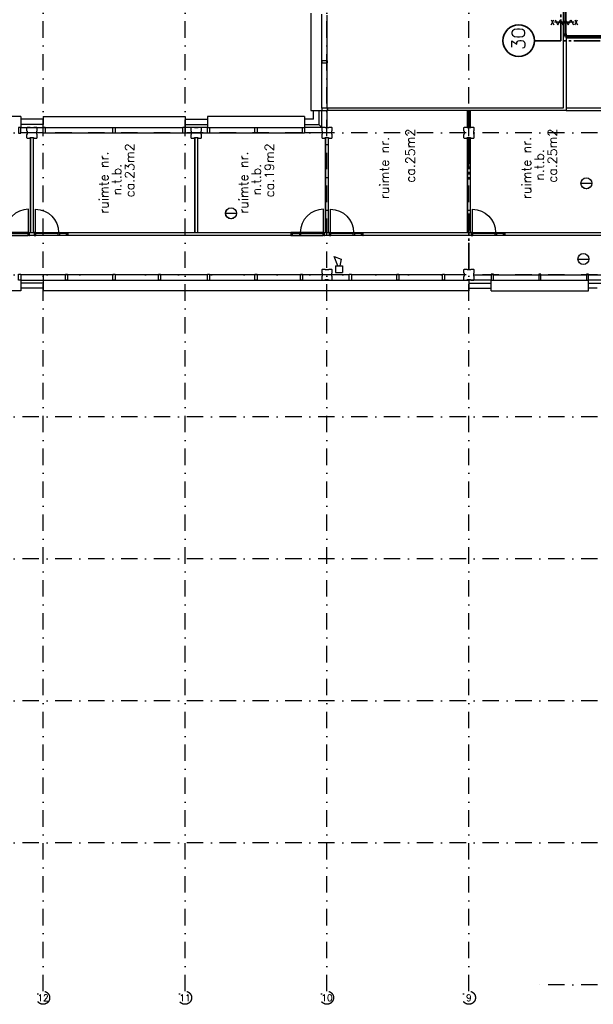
# Model space of a CAD drawing. Extents: x 36324 to 146208, y 44755 to 121475.
# Tile 15 of 28: x 82473 to 104297, y 53908 to 91346. Entities that reach past the tile are written whole.
import ezdxf
from ezdxf.enums import TextEntityAlignment as Align

# ---------------------------------------------------------------- set-up
doc = ezdxf.new("R2010")
doc.units = 0
doc.header["$LTSCALE"] = 100
doc.linetypes.add('B0302', pattern=[12.5, 6.25, -3.125, 0, -3.125])
doc.linetypes.add('B0804', pattern=[15, 10, -1, 1, -1, 1, -1])
for name, color, linetype in [('Bouwkundig', 253, 'CONTINUOUS'), ('Bouwkundig tekst', 252, 'CONTINUOUS'), ('Stramien', 252, 'B0302')]:
    doc.layers.add(name, color=color, linetype=linetype)
doc.layers.add('brandscheiding', color=40, linetype='B0804', lineweight=35)
doc.styles.add('bouwk tekst', font='romans.shx')
doc.styles.get("Standard").update_dxf_attribs({"font": 'romans.shx'})

# ---------------------------------------------------------------- blocks, each defined once
blk = doc.blocks.new('zb120x56')
at = {"layer": 'Bouwkundig', "color": 0, "linetype": 'Continuous'}
blk.add_lwpolyline([(0, 0), (54, 0), (56, 2), (56, 73), (54, 75), (41, 75), (41, 118), (39, 120), (0, 120), (0, 112), (8, 112), (8, 8), (0, 8)], close=True, dxfattribs=at)
blk = doc.blocks.new('binnendeurkozijn-deur-880-met zijlicht')
at = {"layer": 'Bouwkundig', "color": 0, "linetype": 'Continuous'}
for p, q in [((-60, 1218), (-60, 944)), ((15, 1218), (15, 945)), ((36.5, 1231), (36.5, 931)), ((60, 31), (60, 1233)), ((-58, 946), (-60, 944)), ((-60, 944), (-60, 900)), ((-60, 900), (-58, 898)), ((-60, 900), (-60, 46)), ((14, 946), (-58, 946)), ((-58, 898), (14, 898)), ((15, 945), (14, 946)), ((14, 898), (15, 899)), ((15, 931), (15, 945)), ((58, 931), (15, 931)), ((15, 899), (15, 913)), ((15, 913), (58, 913)), ((15, 899), (15, 46)), ((60, 929), (58, 931)), ((58, 913), (60, 915)), ((60, 915), (60, 929)), ((60, 33), (940, 33))]:
    blk.add_line(p, q, dxfattribs=at)
blk.add_arc((60, 33), 880, 0, 90, dxfattribs=at)
at = {"layer": 'Bouwkundig', "color": 0, "linetype": 'Continuous', "rotation": 270}
blk.add_blockref('zb120x56', (-60, 1272), dxfattribs=at)
at = {"layer": 'Bouwkundig', "color": 0, "linetype": 'Continuous', "xscale": -1, "rotation": 270}
blk.add_blockref('zb120x56', (-60, -8), dxfattribs=at)

msp = doc.modelspace()

# ---------------------------------------------------------------- linework, layer by layer
at = {"layer": 'Bouwkundig', "linetype": 'Continuous'}
for p, q in [((93963, 87976), (93963, 91556)), ((103263, 87996), (105013, 87996)), ((103263, 87896), (105013, 87896)), ((83363, 87560), (82513, 87560)), ((83363, 87360), (82513, 87360)), ((82513, 87246), (83363, 87246)), ((83363, 87246), (83363, 87560)), ((83443, 87246), (88683, 87246)), ((89693, 87246), (93233, 87246)), ((103826, 85126), (104245, 85126)), ((90305, 83985), (90724, 83985)), ((94443, 82344), (94699, 82242)), ((94571, 81985), (94443, 82344)), ((94699, 82242), (94648, 81985)), ((103710, 82246), (104129, 82246)), ((83363, 81646), (83363, 81032)), ((94494, 81985), (94494, 81729)), ((94494, 81985), (94750, 81985)), ((94494, 81729), (94750, 81729)), ((94750, 81985), (94750, 81729)), ((82513, 81446), (99563, 81446)), ((82513, 81446), (82513, 81032)), ((83363, 81332), (82513, 81332)), ((100493, 81446), (104033, 81446)), ((83363, 81132), (82513, 81132))]:
    msp.add_line(p, q, dxfattribs=at)
for points in [[(103210, 104998), (103210, 90698), (103211, 90698), (114008, 90698), (114009, 87052), (117923, 87052), (117923, 89992), (117517, 89992), (117517, 93747)], [(93549, 91596), (93549, 87896)], [(94163, 91516), (94163, 89786)], [(103163, 90806), (103163, 91691)], [(103263, 90806), (103263, 91691)], [(102695, 91152), (102795, 91346)], [(102695, 91346), (102795, 91152)], [(103565, 91249), (102820, 91249)], [(102846, 91346), (102945, 91152), (103044, 91346), (103143, 91152), (103242, 91346), (103341, 91152), (103440, 91346), (103539, 91152)], [(103013, 91249), (103213, 91249), (103413, 91249)], [(103013, 91247), (103213, 91247), (103413, 91247)], [(103590, 91152), (103690, 91346)], [(103590, 91346), (103690, 91152)], [(103163, 87996), (103163, 90746)], [(103263, 90746), (103163, 90746)], [(103263, 90746), (110363, 90746)], [(103263, 90646), (103263, 87896)], [(110313, 90646), (103263, 90646)], [(93963, 89786), (93963, 89706)], [(94183, 89786), (93963, 89786)], [(93963, 89706), (94183, 89706)], [(94163, 89706), (94163, 87976)], [(94183, 89706), (94183, 89786)], [(94183, 87896), (94183, 87996)], [(94183, 87996), (103163, 87996)], [(82513, 87660), (78814, 87660), (78814, 87246)], [(82513, 87660), (82513, 87246)], [(83363, 87660), (88763, 87660)], [(83363, 87660), (83363, 87360)], [(88763, 87660), (88763, 87246)], [(93313, 87660), (89614, 87660), (89614, 87246)], [(93313, 87660), (93313, 87246)], [(93549, 87896), (93963, 87896)], [(93649, 87560), (93649, 87896)], [(93849, 87896), (93849, 87360)], [(93963, 87976), (93963, 87896)], [(94183, 87976), (93963, 87976)], [(93963, 87246), (93963, 87896)], [(94163, 87896), (94163, 87232)], [(94183, 87976), (94183, 87896)], [(103263, 87896), (94183, 87896)], [(99512, 87896), (99612, 87896)], [(99512, 87896), (99512, 87232)], [(99512, 87232), (99512, 87896)], [(99612, 87896), (99612, 87232)], [(99612, 87896), (99612, 87232)], [(82753, 87246), (82738, 87231)], [(82738, 87231), (82738, 87120)], [(82870, 87246), (82753, 87246)], [(82875, 87231), (82870, 87246)], [(83000, 87231), (82875, 87231)], [(83008, 87246), (83000, 87231)], [(83123, 87246), (83008, 87246)], [(83138, 87231), (83123, 87246)], [(83138, 87118), (83138, 87231)], [(83443, 87246), (83363, 87246)], [(86023, 87246), (86103, 87246)], [(86023, 87026), (86023, 87246)], [(86103, 87246), (86103, 87026)], [(88683, 87026), (88683, 87246)], [(88763, 87246), (88683, 87246)], [(88763, 87560), (89614, 87560)], [(88763, 87360), (89614, 87360)], [(88763, 87246), (88763, 87026)], [(89613, 87246), (88763, 87246)], [(89003, 87246), (88988, 87231)], [(88988, 87231), (88988, 87120)], [(89120, 87246), (89003, 87246)], [(89125, 87231), (89120, 87246)], [(89250, 87231), (89125, 87231)], [(89258, 87246), (89250, 87231)], [(89373, 87246), (89258, 87246)], [(89388, 87231), (89373, 87246)], [(89388, 87118), (89388, 87231)], [(89613, 87246), (89693, 87246)], [(89613, 87026), (89613, 87246)], [(89693, 87246), (89693, 87026)], [(91423, 87026), (91423, 87246)], [(91423, 87246), (91503, 87246)], [(91503, 87246), (91503, 87026)], [(93233, 87246), (93313, 87246)], [(93233, 87026), (93233, 87246)], [(93649, 87560), (93313, 87560)], [(93313, 87360), (93849, 87360)], [(93963, 87246), (93313, 87246)], [(93849, 87360), (93963, 87246)], [(93978, 87247), (93963, 87232)], [(93963, 87232), (93963, 87121)], [(94095, 87247), (93978, 87247)], [(94100, 87232), (94095, 87247)], [(94225, 87232), (94100, 87232)], [(94233, 87247), (94225, 87232)], [(94348, 87247), (94233, 87247)], [(94363, 87232), (94348, 87247)], [(94363, 87119), (94363, 87232)], [(99378, 87247), (99363, 87232)], [(99363, 87232), (99363, 87121)], [(99495, 87247), (99378, 87247)], [(99500, 87232), (99495, 87247)], [(99625, 87232), (99500, 87232)], [(99633, 87247), (99625, 87232)], [(99748, 87247), (99633, 87247)], [(99763, 87232), (99748, 87247)], [(99763, 87119), (99763, 87232)], [(83363, 87046), (82513, 87046)], [(82738, 87120), (82753, 87112)], [(82753, 86987), (82738, 86982)], [(82738, 86982), (82738, 86861)], [(82738, 86861), (82753, 86846)], [(82753, 87112), (82753, 86987)], [(82868, 86846), (82876, 86861)], [(82876, 86861), (83001, 86861)], [(82888, 86862), (82888, 83246)], [(82888, 83246), (82888, 86862)], [(82988, 86862), (82988, 83246)], [(82988, 86862), (82988, 83246)], [(83001, 86861), (83006, 86846)], [(83123, 87113), (83138, 87118)], [(83123, 86988), (83123, 87113)], [(83138, 86980), (83123, 86988)], [(83123, 86846), (83138, 86861)], [(83138, 86861), (83138, 86980)], [(83443, 87046), (86023, 87046)], [(86103, 87026), (86023, 87026)], [(86103, 87046), (88683, 87046)], [(88763, 87026), (88683, 87026)], [(88763, 87046), (89613, 87046)], [(88988, 87120), (89003, 87112)], [(89003, 86987), (88988, 86982)], [(88988, 86982), (88988, 86861)], [(88988, 86861), (89003, 86846)], [(89003, 87112), (89003, 86987)], [(89118, 86846), (89126, 86861)], [(89126, 86861), (89251, 86861)], [(89138, 83246), (89138, 86862)], [(89138, 86862), (89138, 83246)], [(89238, 86862), (89238, 83246)], [(89238, 86862), (89238, 83246)], [(89251, 86861), (89256, 86846)], [(89373, 87113), (89388, 87118)], [(89373, 86988), (89373, 87113)], [(89388, 86980), (89373, 86988)], [(89373, 86846), (89388, 86861)], [(89388, 86861), (89388, 86980)], [(89693, 87026), (89613, 87026)], [(89693, 87046), (91423, 87046)], [(91503, 87026), (91423, 87026)], [(91503, 87046), (93233, 87046)], [(93313, 87026), (93233, 87026)], [(93978, 87046), (93313, 87046)], [(93963, 87121), (93978, 87113)], [(93978, 86988), (93963, 86983)], [(93963, 86983), (93963, 86862)], [(93963, 86862), (93978, 86847)], [(93978, 87113), (93978, 86988)], [(94093, 86847), (94101, 86862)], [(94101, 86862), (94226, 86862)], [(94113, 86862), (94113, 83246)], [(94113, 83246), (94113, 86862)], [(94213, 86862), (94213, 83246)], [(94213, 86862), (94213, 83246)], [(94226, 86862), (94231, 86847)], [(94348, 87114), (94363, 87119)], [(94348, 86989), (94348, 87114)], [(94363, 86981), (94348, 86989)], [(94348, 86847), (94363, 86862)], [(94363, 86862), (94363, 86981)], [(99363, 87121), (99378, 87113)], [(99378, 86988), (99363, 86983)], [(99363, 86983), (99363, 86862)], [(99363, 86862), (99378, 86847)], [(99378, 87113), (99378, 86988)], [(99493, 86847), (99501, 86862)], [(99501, 86862), (99626, 86862)], [(99513, 86862), (99513, 83246)], [(99513, 83246), (99513, 86862)], [(99613, 86862), (99613, 83246)], [(99613, 86862), (99613, 83246)], [(99626, 86862), (99631, 86847)], [(99748, 87114), (99763, 87119)], [(99748, 86989), (99748, 87114)], [(99763, 86981), (99748, 86989)], [(99748, 86847), (99763, 86862)], [(99763, 86862), (99763, 86981)], [(105013, 86862), (105013, 83146), (100927, 83146)], [(104913, 86862), (104913, 83246), (100927, 83246)], [(82753, 86846), (82868, 86846)], [(83006, 86846), (83123, 86846)], [(89003, 86846), (89118, 86846)], [(89256, 86846), (89373, 86846)], [(93978, 86847), (94093, 86847)], [(94231, 86847), (94348, 86847)], [(99378, 86847), (99493, 86847)], [(99631, 86847), (99748, 86847)], [(82838, 83146), (82838, 83246)], [(83038, 83246), (82838, 83246)], [(83038, 83146), (82838, 83146)], [(83038, 83146), (83038, 83246)], [(92799, 83246), (84302, 83246)], [(84302, 83146), (84302, 83246)], [(92799, 83146), (84302, 83146)], [(92799, 83146), (92799, 83246)], [(94063, 83146), (94063, 83246)], [(94263, 83246), (94063, 83246)], [(94263, 83146), (94063, 83146)], [(94263, 83146), (94263, 83246)], [(99663, 83246), (95527, 83246)], [(95527, 83146), (95527, 83246)], [(99663, 83146), (95527, 83146)], [(99663, 83246), (99463, 83246)], [(99663, 83146), (99463, 83146)], [(99663, 83146), (99663, 83246)], [(100927, 83146), (100927, 83246)], [(83363, 81646), (82513, 81646)], [(84213, 81646), (83363, 81646)], [(86023, 81646), (84293, 81646)], [(86023, 81446), (86023, 81666)], [(86023, 81666), (86103, 81666)], [(86103, 81666), (86103, 81446)], [(87753, 81646), (86103, 81646)], [(87753, 81446), (87753, 81666)], [(87753, 81666), (87833, 81666)], [(87833, 81666), (87833, 81446)], [(88763, 81646), (87833, 81646)], [(89613, 81646), (88763, 81646)], [(89613, 81446), (89613, 81666)], [(89613, 81666), (89693, 81666)], [(89693, 81666), (89693, 81446)], [(91423, 81646), (89693, 81646)], [(91423, 81446), (91423, 81666)], [(91423, 81666), (91503, 81666)], [(91503, 81666), (91503, 81446)], [(93153, 81646), (91503, 81646)], [(93153, 81446), (93153, 81666)], [(93153, 81666), (93233, 81666)], [(93233, 81666), (93233, 81446)], [(93978, 81646), (93233, 81646)], [(93978, 81847), (93963, 81832)], [(93963, 81832), (93963, 81721)], [(93963, 81721), (93978, 81713)], [(94095, 81847), (93978, 81847)], [(93978, 81713), (93978, 81588)], [(94100, 81832), (94095, 81847)], [(94225, 81832), (94100, 81832)], [(94233, 81847), (94225, 81832)], [(94348, 81847), (94233, 81847)], [(94363, 81832), (94348, 81847)], [(94348, 81714), (94363, 81719)], [(94348, 81589), (94348, 81714)], [(95013, 81646), (94348, 81646)], [(94363, 81719), (94363, 81832)], [(95013, 81446), (95013, 81666)], [(95013, 81666), (95093, 81666)], [(95093, 81666), (95093, 81446)], [(96823, 81646), (95093, 81646)], [(96823, 81446), (96823, 81666)], [(96823, 81666), (96903, 81666)], [(96903, 81666), (96903, 81446)], [(98553, 81646), (96903, 81646)], [(98553, 81666), (98633, 81666)], [(98553, 81446), (98553, 81666)], [(98633, 81666), (98633, 81446)], [(99378, 81646), (98633, 81646)], [(99378, 81847), (99363, 81832)], [(99363, 81832), (99363, 81721)], [(99363, 81721), (99378, 81713)], [(99495, 81847), (99378, 81847)], [(99378, 81713), (99378, 81588)], [(99500, 81832), (99495, 81847)], [(99625, 81832), (99500, 81832)], [(99633, 81847), (99625, 81832)], [(99748, 81847), (99633, 81847)], [(99763, 81832), (99748, 81847)], [(99748, 81714), (99763, 81719)], [(99748, 81589), (99748, 81714)], [(99748, 81646), (100413, 81646)], [(99763, 81719), (99763, 81832)], [(100413, 81666), (100413, 81446)], [(100493, 81666), (100413, 81666)], [(100493, 81446), (100493, 81666)], [(100493, 81646), (102223, 81646)], [(102223, 81666), (102223, 81446)], [(102303, 81666), (102223, 81666)], [(102303, 81446), (102303, 81666)], [(102303, 81646), (104033, 81646)], [(104033, 81666), (104033, 81446)], [(104113, 81666), (104033, 81666)], [(104113, 81646), (104778, 81646)], [(82513, 81032), (78813, 81032), (78813, 81446)], [(86103, 81446), (86023, 81446)], [(87833, 81446), (87753, 81446)], [(89613, 81446), (89693, 81446)], [(91503, 81446), (91423, 81446)], [(93233, 81446), (93153, 81446)], [(93978, 81588), (93963, 81583)], [(93963, 81583), (93963, 81462)], [(93963, 81462), (93978, 81447)], [(93978, 81447), (94093, 81447)], [(94093, 81447), (94101, 81462)], [(94101, 81462), (94226, 81462)], [(94226, 81462), (94231, 81447)], [(94231, 81447), (94348, 81447)], [(94363, 81581), (94348, 81589)], [(94348, 81447), (94363, 81462)], [(94363, 81462), (94363, 81581)], [(95013, 81446), (95093, 81446)], [(96903, 81446), (96823, 81446)], [(98633, 81446), (98553, 81446)], [(99378, 81588), (99363, 81583)], [(99363, 81583), (99363, 81462)], [(99363, 81462), (99378, 81447)], [(99378, 81447), (99493, 81447)], [(99493, 81447), (99501, 81462)], [(99501, 81462), (99626, 81462)], [(99563, 81462), (99563, 81032)], [(100413, 81446), (99563, 81446)], [(99563, 81332), (100413, 81332)], [(99626, 81462), (99631, 81447)], [(99631, 81447), (99748, 81447)], [(99763, 81581), (99748, 81589)], [(99748, 81447), (99763, 81462)], [(99763, 81462), (99763, 81581)], [(100413, 81446), (100493, 81446)], [(100413, 81032), (100413, 81446)], [(102223, 81446), (102303, 81446)], [(104033, 81446), (104113, 81446)], [(104113, 81032), (104113, 81446)], [(104763, 81446), (104113, 81446)], [(104113, 81332), (104649, 81332)], [(88763, 81032), (83363, 81032)], [(94163, 81032), (88763, 81032)], [(99563, 81032), (94163, 81032)], [(99563, 81132), (100413, 81132)], [(100413, 81032), (104113, 81032)], [(104449, 81132), (104113, 81132)]]:
    msp.add_lwpolyline(points, dxfattribs=at)
for points in [[(103163, 90746), (103163, 90806), (103263, 90806), (103263, 90746)], [(93963, 87976), (93963, 87896), (94183, 87896), (94183, 87976)], [(82513, 87246), (82433, 87246), (82433, 87026), (82513, 87026)], [(83363, 87246), (83443, 87246), (83443, 87026), (83363, 87026)], [(93233, 87246), (93313, 87246), (93313, 87026), (93233, 87026)], [(82513, 81446), (82433, 81446), (82433, 81666), (82513, 81666)], [(84293, 81446), (84213, 81446), (84213, 81666), (84293, 81666)], [(104033, 81446), (104113, 81446), (104113, 81666), (104033, 81666)]]:
    msp.add_lwpolyline(points, close=True, dxfattribs=at)
for centre, radius in [((104035, 85126), 209), ((104035, 85126), 208), ((90514, 83985), 209), ((90514, 83985), 208), ((103920, 82246), 209), ((103920, 82246), 208)]:
    msp.add_circle(centre, radius, dxfattribs=at)
at = {"layer": 'brandscheiding'}
for p, q in [((103060, 104848), (103060, 90548)), ((102060, 90548), (113858, 90548))]:
    msp.add_line(p, q, dxfattribs=at)
for points in [[(99562, 87896), (99562, 87232)], [(99563, 86862), (99563, 85274)], [(99565, 81832), (99565, 83974)]]:
    msp.add_lwpolyline(points, dxfattribs=at)
at = {"layer": 'brandscheiding', "linetype": 'Continuous'}
msp.add_circle((101460, 90548), 600, dxfattribs=at)
at = {"layer": 'Stramien'}
for p, q in [((94163, 54409), (94163, 121475)), ((99563, 54409), (99563, 121475)), ((83363, 54409), (83363, 99197)), ((88763, 54409), (88763, 98967)), ((145708, 87046), (36324, 87046)), ((145708, 81646), (36324, 81646)), ((145708, 76246), (36324, 76246)), ((145708, 70846), (36324, 70846)), ((145708, 65446), (36324, 65446)), ((145708, 60046), (36324, 60046)), ((145708, 54646), (102012, 54646))]:
    msp.add_line(p, q, dxfattribs=at)
for centre in [(83363, 54158), (88763, 54158), (94163, 54158), (99563, 54158)]:
    msp.add_circle(centre, 250, dxfattribs=at)

# ---------------------------------------------------------------- block references
at = {"layer": 'Bouwkundig', "linetype": 'Continuous', "rotation": 90}
for p in [(82838, 83196), (94063, 83196)]:
    msp.add_blockref('binnendeurkozijn-deur-880-met zijlicht', p, dxfattribs=at)
at = {"layer": 'Bouwkundig', "linetype": 'Continuous', "xscale": -1, "rotation": 270}
for p in [(83038, 83196), (94263, 83196), (99663, 83196)]:
    msp.add_blockref('binnendeurkozijn-deur-880-met zijlicht', p, dxfattribs=at)

# ---------------------------------------------------------------- texts
at = {"layer": 'Bouwkundig tekst', "linetype": 'Continuous'}
for s, p in [('ruimte nr.', (96519, 84522)), ('ruimte nr.', (101929, 84522)), ('ruimte nr.', (85849, 83965)), ('ruimte nr.', (91163, 83965)), ('n.t.b.', (102414, 85223)), ('n.t.b.', (86335, 84666)), ('n.t.b.', (91648, 84666))]:
    msp.add_text(s, height=350, rotation=90, dxfattribs=at).set_placement(p)
at = {"layer": 'Bouwkundig tekst', "linetype": 'Continuous', "char_height": 350, "width": 1805, "attachment_point": 1, "rotation": 90}
for s, insert in [('ca.25m2', (97154, 85145)), ('ca.25m2', (102564, 85145)), ('ca.23m2', (86484, 84588)), ('ca.19m2', (91798, 84588))]:
    msp.add_mtext(s, dxfattribs=dict(at, insert=insert))
at = {"layer": 'brandscheiding', "linetype": 'Continuous'}
msp.add_text('30', height=500, rotation=90, dxfattribs=at).set_placement((101697, 90196))
at = {"layer": 'Stramien', "style": 'bouwk tekst'}
for s, p in [('12', (83363, 54158)), ('11', (88763, 54158)), ('10', (94162, 54158)), ('9', (99563, 54158))]:
    msp.add_text(s, height=250, dxfattribs=at).set_placement(p, align=Align.MIDDLE)

doc.saveas('drawing.dxf')
